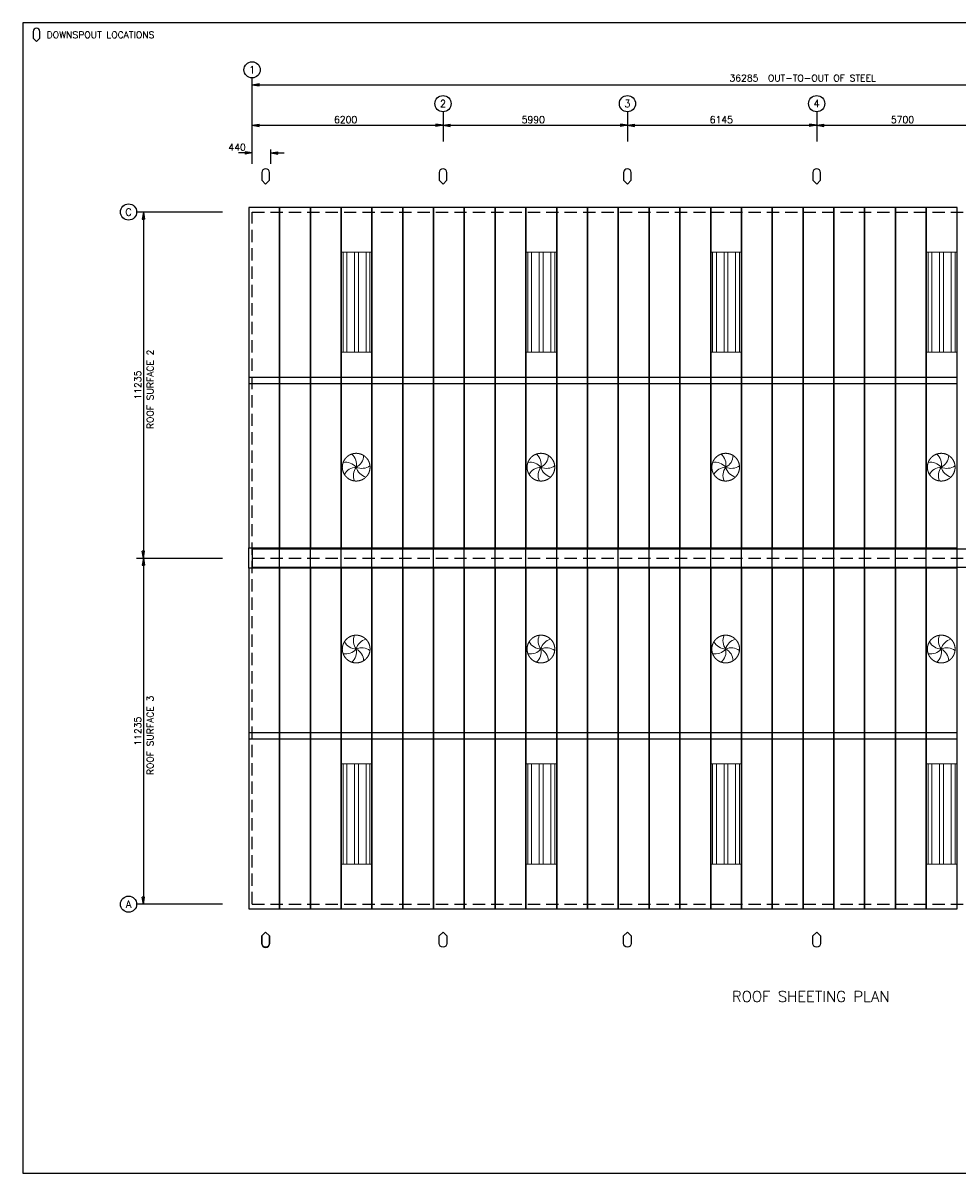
# Model space of a CAD drawing. Header units: millimetres. Extents: x 0 to 52795, y 0 to 37333.
# Tile 1 of 2: x 0 to 30333, y 0 to 37333. Entities that reach past the tile are written whole.
import ezdxf
from ezdxf.enums import TextEntityAlignment as Align

# ---------------------------------------------------------------- set-up
doc = ezdxf.new("R2010")
doc.units = ezdxf.units.MM
doc.header["$MEASUREMENT"] = 0
for name, pattern in [('CENTER', [3192.8, 1995.5, -399.1, 399.1, -399.1]), ('CONTIN', [0]), ('DASHED', [597.1, 399.1, -198])]:
    doc.linetypes.add(name, pattern=pattern)
doc.layers.get('0').update_dxf_attribs({"linetype": 'CONTIN'})
for name, color, linetype in [('1', 7, 'CONTIN'), ('11', 7, 'CONTIN'), ('12', 6, 'CONTIN'), ('13', 1, 'CONTIN'), ('14', 7, 'CONTIN'), ('15', 7, 'CONTIN'), ('2', 6, 'CONTIN'), ('22', 7, 'CONTIN'), ('5', 5, 'DASHED')]:
    doc.layers.add(name, color=color, linetype=linetype)
doc.styles.add('SIMPLEX', font='SIMPLEX')

# ---------------------------------------------------------------- blocks, each defined once
blk = doc.blocks.new('SHIELD')
for p, q in [((-12.7, 38.1), (-12.7, 12.7)), ((-12.7, 12.7), (0, 0)), ((0, 0), (12.7, 12.7)), ((12.7, 12.7), (12.7, 38.1))]:
    blk.add_line(p, q)
blk.add_arc((0, 38.1), 12.7, 0, 180)
blk = doc.blocks.new('TBL_DOWN')
at = {"layer": '2', "xscale": 8.641983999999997, "yscale": 8.641983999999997, "zscale": 8.641983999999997}
blk.add_blockref('SHIELD', (439.012787, -603.64258), dxfattribs=at)
at = {"layer": '14', "style": 'SIMPLEX'}
blk.add_text('DOWNSPOUT LOCATIONS', height=219.506393, dxfattribs=at).set_placement((768.2724, -493.88943))
blk = doc.blocks.new('ARROW')
for p, q in [((0, 0), (-228, 38)), ((-228, 38), (-228, -38)), ((0, 0), (-228, -38))]:
    blk.add_line(p, q)

msp = doc.modelspace()

# ---------------------------------------------------------------- hatches: boundary and pattern name
at = {"lineweight": 0}
h = msp.add_hatch(dxfattribs=at)
h.set_pattern_fill('ANSI32', scale=1000, angle=315, style=0)
h.set_pattern_definition([(270, (2051517.76, 117206.07), (-375, -6e-14), []), (270, (2051642.76, 117081.07), (-375, -6e-14), [])])
h.paths.add_polyline_path([(11332.9, 29895), (10332.9, 29895), (10332.9, 26645), (11332.9, 26645)])
h = msp.add_hatch(dxfattribs=at)
h.set_pattern_fill('ANSI32', scale=1000, angle=315, style=0)
h.set_pattern_definition([(270, (2057517.76, 117206.07), (-375, -6e-14), []), (270, (2057642.76, 117081.07), (-375, -6e-14), [])])
h.paths.add_polyline_path([(17332.9, 29895), (16332.9, 29895), (16332.9, 26645), (17332.9, 26645)])
h = msp.add_hatch(dxfattribs=at)
h.set_pattern_fill('ANSI32', scale=1000, angle=315, style=0)
h.set_pattern_definition([(270, (2063517.76, 117206.07), (-375, -6e-14), []), (270, (2063642.76, 117081.07), (-375, -6e-14), [])])
h.paths.add_polyline_path([(23332.9, 29895), (22332.9, 29895), (22332.9, 26645), (23332.9, 26645)])
h = msp.add_hatch(dxfattribs=at)
h.set_pattern_fill('ANSI32', scale=1000, angle=315, style=0)
h.set_pattern_definition([(270, (2070517.76, 117206.07), (-375, -6e-14), []), (270, (2070642.76, 117081.07), (-375, -6e-14), [])])
h.paths.add_polyline_path([(30332.9, 29895), (29332.9, 29895), (29332.9, 26645), (30332.9, 26645)])
h = msp.add_hatch(dxfattribs=at)
h.set_pattern_fill('ANSI32', scale=1000, angle=45, style=0)
h.set_pattern_definition([(90, (2051517.76, -77282.6), (-375, 6e-14), []), (90, (2051642.76, -77157.6), (-375, 6e-14), [])])
h.paths.add_polyline_path([(11332.9, 10028.5), (10332.9, 10028.5), (10332.9, 13278.5), (11332.9, 13278.5)])
h = msp.add_hatch(dxfattribs=at)
h.set_pattern_fill('ANSI32', scale=1000, angle=45, style=0)
h.set_pattern_definition([(90, (2057517.76, -77282.6), (-375, 6e-14), []), (90, (2057642.76, -77157.6), (-375, 6e-14), [])])
h.paths.add_polyline_path([(17332.9, 10028.5), (16332.9, 10028.5), (16332.9, 13278.5), (17332.9, 13278.5)])
h = msp.add_hatch(dxfattribs=at)
h.set_pattern_fill('ANSI32', scale=1000, angle=45, style=0)
h.set_pattern_definition([(90, (2063517.76, -77282.6), (-375, 6e-14), []), (90, (2063642.76, -77157.6), (-375, 6e-14), [])])
h.paths.add_polyline_path([(23332.9, 10028.5), (22332.9, 10028.5), (22332.9, 13278.5), (23332.9, 13278.5)])
h = msp.add_hatch(dxfattribs=at)
h.set_pattern_fill('ANSI32', scale=1000, angle=45, style=0)
h.set_pattern_definition([(90, (2070517.76, -77282.6), (-375, 6e-14), []), (90, (2070642.76, -77157.6), (-375, 6e-14), [])])
h.paths.add_polyline_path([(30332.9, 10028.5), (29332.9, 10028.5), (29332.9, 13278.5), (30332.9, 13278.5)])

# ---------------------------------------------------------------- linework, layer by layer
at = {"color": 7, "lineweight": 0}
for points in [[(10332.9, 26645), (10332.9, 29895), (11332.9, 29895), (11332.9, 26645)], [(16332.9, 26645), (16332.9, 29895), (17332.9, 29895), (17332.9, 26645)], [(22332.9, 26645), (22332.9, 29895), (23332.9, 29895), (23332.9, 26645)], [(29332.9, 26645), (29332.9, 29895), (30332.9, 29895), (30332.9, 26645)], [(10332.9, 13278.5), (10332.9, 10028.5), (11332.9, 10028.5), (11332.9, 13278.5)], [(16332.9, 13278.5), (16332.9, 10028.5), (17332.9, 10028.5), (17332.9, 13278.5)], [(22332.9, 13278.5), (22332.9, 10028.5), (23332.9, 10028.5), (23332.9, 13278.5)], [(29332.9, 13278.5), (29332.9, 10028.5), (30332.9, 10028.5), (30332.9, 13278.5)]]:
    msp.add_lwpolyline(points, close=True, dxfattribs=at)
at = {"linetype": 'CENTER', "lineweight": 0, "ltscale": 100}
for centre in [(10820.7, 22913.7), (16820.7, 22913.7), (22820.7, 22913.7), (29820.7, 22913.7), (10820.7, 17009.7), (16820.7, 17009.7), (22820.7, 17009.7), (29820.7, 17009.7)]:
    msp.add_circle(centre, 450, dxfattribs=at)
at = {"color": 7, "lineweight": 0}
for centre, start, end in [((10384.2, 23002.2), 348.54876, 49.22609), ((10617.7, 23310.2), 297.12018, 357.79752), ((16384.2, 23002.2), 348.54876, 49.22609), ((16617.7, 23310.2), 297.12018, 357.79752), ((22384.2, 23002.2), 348.54876, 49.22609), ((22617.7, 23310.2), 297.12018, 357.79752), ((29384.2, 23002.2), 348.54876, 49.22609), ((29617.7, 23310.2), 297.12018, 357.79752), ((10479.4, 22627.5), 39.97733, 100.65466), ((10831.7, 22468.4), 91.4059, 152.08323), ((11175.7, 22644.6), 142.83447, 203.5118), ((11004.1, 23319.7), 245.69161, 306.36895), ((11252.5, 23023.5), 194.26304, 254.94037), ((16479.4, 22627.5), 39.97733, 100.65466), ((16831.7, 22468.4), 91.4059, 152.08323), ((17175.7, 22644.6), 142.83447, 203.5118), ((17004.1, 23319.7), 245.69161, 306.36895), ((17252.5, 23023.5), 194.26304, 254.94037), ((22479.4, 22627.5), 39.97733, 100.65466), ((22831.7, 22468.4), 91.4059, 152.08323), ((23175.7, 22644.6), 142.83447, 203.5118), ((23004.1, 23319.7), 245.69161, 306.36895), ((23252.5, 23023.5), 194.26304, 254.94037), ((29479.4, 22627.5), 39.97733, 100.65466), ((29831.7, 22468.4), 91.4059, 152.08323), ((30175.7, 22644.6), 142.83447, 203.5118), ((30004.1, 23319.7), 245.69161, 306.36895), ((30252.5, 23023.5), 194.26304, 254.94037), ((10831.7, 17455.1), 207.91677, 268.5941), ((11175.7, 17278.8), 156.4882, 217.16553), ((11252.5, 16900), 105.05963, 165.73696), ((16831.7, 17455.1), 207.91677, 268.5941), ((17175.7, 17278.8), 156.4882, 217.16553), ((17252.5, 16900), 105.05963, 165.73696), ((22831.7, 17455.1), 207.91677, 268.5941), ((23175.7, 17278.8), 156.4882, 217.16553), ((23252.5, 16900), 105.05963, 165.73696), ((29831.7, 17455.1), 207.91677, 268.5941), ((30175.7, 17278.8), 156.4882, 217.16553), ((30252.5, 16900), 105.05963, 165.73696), ((10479.4, 17295.9), 259.34534, 320.02267), ((10384.2, 16921.3), 310.77391, 11.45124), ((11004.1, 16603.8), 53.63105, 114.30839), ((10617.7, 16613.3), 2.20248, 62.87982), ((16479.4, 17295.9), 259.34534, 320.02267), ((16384.2, 16921.3), 310.77391, 11.45124), ((17004.1, 16603.8), 53.63105, 114.30839), ((16617.7, 16613.3), 2.20248, 62.87982), ((22479.4, 17295.9), 259.34534, 320.02267), ((22384.2, 16921.3), 310.77391, 11.45124), ((23004.1, 16603.8), 53.63105, 114.30839), ((22617.7, 16613.3), 2.20248, 62.87982), ((29479.4, 17295.9), 259.34534, 320.02267), ((29384.2, 16921.3), 310.77391, 11.45124), ((30004.1, 16603.8), 53.63105, 114.30839), ((29617.7, 16613.3), 2.20248, 62.87982)]:
    msp.add_arc(centre, 445.4, start, end, dxfattribs=at)
at = {"layer": '1'}
for p, q in [((7332.9, 31346), (7332.9, 25629)), ((8332.9, 31346), (7332.9, 31346)), ((8332.9, 25629), (8332.9, 31346)), ((8332.9, 31346), (8332.9, 25629)), ((9332.9, 31346), (8332.9, 31346)), ((9332.9, 25629), (9332.9, 31346)), ((9332.9, 31346), (9332.9, 25629)), ((10332.9, 31346), (9332.9, 31346)), ((10332.9, 25629), (10332.9, 31346)), ((10332.9, 31346), (10332.9, 25629)), ((11332.9, 31346), (10332.9, 31346)), ((11332.9, 25629), (11332.9, 31346)), ((11332.9, 31346), (11332.9, 25629)), ((12332.9, 31346), (11332.9, 31346)), ((12332.9, 25629), (12332.9, 31346)), ((12332.9, 31346), (12332.9, 25629)), ((13332.9, 31346), (12332.9, 31346)), ((13332.9, 25629), (13332.9, 31346)), ((13332.9, 31346), (13332.9, 25629)), ((14332.9, 31346), (13332.9, 31346)), ((14332.9, 25629), (14332.9, 31346)), ((14332.9, 31346), (14332.9, 25629)), ((15332.9, 31346), (14332.9, 31346)), ((15332.9, 25629), (15332.9, 31346)), ((15332.9, 31346), (15332.9, 25629)), ((16332.9, 31346), (15332.9, 31346)), ((16332.9, 25629), (16332.9, 31346)), ((16332.9, 31346), (16332.9, 25629)), ((17332.9, 31346), (16332.9, 31346)), ((17332.9, 25629), (17332.9, 31346)), ((17332.9, 31346), (17332.9, 25629)), ((18332.9, 31346), (17332.9, 31346)), ((18332.9, 25629), (18332.9, 31346)), ((18332.9, 31346), (18332.9, 25629)), ((19332.9, 31346), (18332.9, 31346)), ((19332.9, 25629), (19332.9, 31346)), ((19332.9, 31346), (19332.9, 25629)), ((20332.9, 31346), (19332.9, 31346)), ((20332.9, 25629), (20332.9, 31346)), ((20332.9, 31346), (20332.9, 25629)), ((21332.9, 31346), (20332.9, 31346)), ((21332.9, 25629), (21332.9, 31346)), ((21332.9, 31346), (21332.9, 25629)), ((22332.9, 31346), (21332.9, 31346)), ((22332.9, 25629), (22332.9, 31346)), ((22332.9, 31346), (22332.9, 25629)), ((23332.9, 31346), (22332.9, 31346)), ((23332.9, 25629), (23332.9, 31346)), ((23332.9, 31346), (23332.9, 25629)), ((24332.9, 31346), (23332.9, 31346)), ((24332.9, 25629), (24332.9, 31346)), ((24332.9, 31346), (24332.9, 25629)), ((25332.9, 31346), (24332.9, 31346)), ((25332.9, 25629), (25332.9, 31346)), ((25332.9, 31346), (25332.9, 25629)), ((26332.9, 31346), (25332.9, 31346)), ((26332.9, 25629), (26332.9, 31346)), ((26332.9, 31346), (26332.9, 25629)), ((27332.9, 31346), (26332.9, 31346)), ((27332.9, 25629), (27332.9, 31346)), ((27332.9, 31346), (27332.9, 25629)), ((28332.9, 31346), (27332.9, 31346)), ((28332.9, 25629), (28332.9, 31346)), ((28332.9, 31346), (28332.9, 25629)), ((29332.9, 31346), (28332.9, 31346)), ((29332.9, 25629), (29332.9, 31346)), ((29332.9, 31346), (29332.9, 25629)), ((30332.9, 31346), (29332.9, 31346)), ((30332.9, 25629), (30332.9, 31346)), ((7332.9, 25828), (7332.9, 20290.3)), ((8332.9, 25828), (7332.9, 25828)), ((8332.9, 20290.3), (8332.9, 25828)), ((8332.9, 25828), (8332.9, 20290.3)), ((9332.9, 25828), (8332.9, 25828)), ((9332.9, 20290.3), (9332.9, 25828)), ((9332.9, 25828), (9332.9, 20290.3)), ((10332.9, 25828), (9332.9, 25828)), ((10332.9, 20290.3), (10332.9, 25828)), ((10332.9, 25828), (10332.9, 20290.3)), ((11332.9, 25828), (10332.9, 25828)), ((11332.9, 20290.3), (11332.9, 25828)), ((11332.9, 25828), (11332.9, 20290.3)), ((12332.9, 25828), (11332.9, 25828)), ((12332.9, 20290.3), (12332.9, 25828)), ((12332.9, 25828), (12332.9, 20290.3)), ((13332.9, 25828), (12332.9, 25828)), ((13332.9, 20290.3), (13332.9, 25828)), ((13332.9, 25828), (13332.9, 20290.3)), ((14332.9, 25828), (13332.9, 25828)), ((14332.9, 20290.3), (14332.9, 25828)), ((14332.9, 25828), (14332.9, 20290.3)), ((15332.9, 25828), (14332.9, 25828)), ((15332.9, 20290.3), (15332.9, 25828)), ((15332.9, 25828), (15332.9, 20290.3)), ((16332.9, 25828), (15332.9, 25828)), ((16332.9, 20290.3), (16332.9, 25828)), ((16332.9, 25828), (16332.9, 20290.3)), ((17332.9, 25828), (16332.9, 25828)), ((17332.9, 20290.3), (17332.9, 25828)), ((17332.9, 25828), (17332.9, 20290.3)), ((18332.9, 25828), (17332.9, 25828)), ((18332.9, 20290.3), (18332.9, 25828)), ((18332.9, 25828), (18332.9, 20290.3)), ((19332.9, 25828), (18332.9, 25828)), ((19332.9, 20290.3), (19332.9, 25828)), ((19332.9, 25828), (19332.9, 20290.3)), ((20332.9, 25828), (19332.9, 25828)), ((20332.9, 20290.3), (20332.9, 25828)), ((20332.9, 25828), (20332.9, 20290.3)), ((21332.9, 25828), (20332.9, 25828)), ((21332.9, 20290.3), (21332.9, 25828)), ((21332.9, 25828), (21332.9, 20290.3)), ((22332.9, 25828), (21332.9, 25828)), ((22332.9, 20290.3), (22332.9, 25828)), ((22332.9, 25828), (22332.9, 20290.3)), ((23332.9, 25828), (22332.9, 25828)), ((23332.9, 20290.3), (23332.9, 25828)), ((23332.9, 25828), (23332.9, 20290.3)), ((24332.9, 25828), (23332.9, 25828)), ((24332.9, 20290.3), (24332.9, 25828)), ((24332.9, 25828), (24332.9, 20290.3)), ((25332.9, 25828), (24332.9, 25828)), ((25332.9, 20290.3), (25332.9, 25828)), ((25332.9, 25828), (25332.9, 20290.3)), ((26332.9, 25828), (25332.9, 25828)), ((26332.9, 20290.3), (26332.9, 25828)), ((26332.9, 25828), (26332.9, 20290.3)), ((27332.9, 25828), (26332.9, 25828)), ((27332.9, 20290.3), (27332.9, 25828)), ((27332.9, 25828), (27332.9, 20290.3)), ((28332.9, 25828), (27332.9, 25828)), ((28332.9, 20290.3), (28332.9, 25828)), ((28332.9, 25828), (28332.9, 20290.3)), ((29332.9, 25828), (28332.9, 25828)), ((29332.9, 20290.3), (29332.9, 25828)), ((29332.9, 25828), (29332.9, 20290.3)), ((30332.9, 25828), (29332.9, 25828)), ((30332.9, 20290.3), (30332.9, 25828)), ((7332.9, 25629), (8332.9, 25629)), ((8332.9, 25629), (9332.9, 25629)), ((9332.9, 25629), (10332.9, 25629)), ((10332.9, 25629), (11332.9, 25629)), ((11332.9, 25629), (12332.9, 25629)), ((12332.9, 25629), (13332.9, 25629)), ((13332.9, 25629), (14332.9, 25629)), ((14332.9, 25629), (15332.9, 25629)), ((15332.9, 25629), (16332.9, 25629)), ((16332.9, 25629), (17332.9, 25629)), ((17332.9, 25629), (18332.9, 25629)), ((18332.9, 25629), (19332.9, 25629)), ((19332.9, 25629), (20332.9, 25629)), ((20332.9, 25629), (21332.9, 25629)), ((21332.9, 25629), (22332.9, 25629)), ((22332.9, 25629), (23332.9, 25629)), ((23332.9, 25629), (24332.9, 25629)), ((24332.9, 25629), (25332.9, 25629)), ((25332.9, 25629), (26332.9, 25629)), ((26332.9, 25629), (27332.9, 25629)), ((27332.9, 25629), (28332.9, 25629)), ((28332.9, 25629), (29332.9, 25629)), ((29332.9, 25629), (30332.9, 25629)), ((7332.9, 19633.2), (7332.9, 20293.6)), ((7332.9, 20290.3), (8332.9, 20290.3)), ((7440.4, 20266.5), (43725.4, 20266.5)), ((7440.4, 20266.5), (7440.4, 19656.9)), ((8332.9, 19633.2), (8332.9, 20293.6)), ((8332.9, 19633.2), (8332.9, 20293.6)), ((8332.9, 20290.3), (9332.9, 20290.3)), ((9332.9, 19633.2), (9332.9, 20293.6)), ((9332.9, 19633.2), (9332.9, 20293.6)), ((9332.9, 20290.3), (10332.9, 20290.3)), ((10332.9, 19633.2), (10332.9, 20293.6)), ((10332.9, 19633.2), (10332.9, 20293.6)), ((10332.9, 20290.3), (11332.9, 20290.3)), ((11332.9, 19633.2), (11332.9, 20293.6)), ((11332.9, 19633.2), (11332.9, 20293.6)), ((11332.9, 20290.3), (12332.9, 20290.3)), ((12332.9, 19633.2), (12332.9, 20293.6)), ((12332.9, 19633.2), (12332.9, 20293.6)), ((12332.9, 20290.3), (13332.9, 20290.3)), ((13332.9, 19633.2), (13332.9, 20293.6)), ((13332.9, 19633.2), (13332.9, 20293.6)), ((13332.9, 20290.3), (14332.9, 20290.3)), ((14332.9, 19633.2), (14332.9, 20293.6)), ((14332.9, 19633.2), (14332.9, 20293.6)), ((14332.9, 20290.3), (15332.9, 20290.3)), ((15332.9, 19633.2), (15332.9, 20293.6)), ((15332.9, 19633.2), (15332.9, 20293.6)), ((15332.9, 20290.3), (16332.9, 20290.3)), ((16332.9, 19633.2), (16332.9, 20293.6)), ((16332.9, 19633.2), (16332.9, 20293.6)), ((16332.9, 20290.3), (17332.9, 20290.3)), ((17332.9, 19633.2), (17332.9, 20293.6)), ((17332.9, 19633.2), (17332.9, 20293.6)), ((17332.9, 20290.3), (18332.9, 20290.3)), ((18332.9, 19633.2), (18332.9, 20293.6)), ((18332.9, 19633.2), (18332.9, 20293.6)), ((18332.9, 20290.3), (19332.9, 20290.3)), ((19332.9, 19633.2), (19332.9, 20293.6)), ((19332.9, 19633.2), (19332.9, 20293.6)), ((19332.9, 20290.3), (20332.9, 20290.3)), ((20332.9, 19633.2), (20332.9, 20293.6)), ((20332.9, 19633.2), (20332.9, 20293.6)), ((20332.9, 20290.3), (21332.9, 20290.3)), ((21332.9, 19633.2), (21332.9, 20293.6)), ((21332.9, 19633.2), (21332.9, 20293.6)), ((21332.9, 20290.3), (22332.9, 20290.3)), ((22332.9, 19633.2), (22332.9, 20293.6)), ((22332.9, 19633.2), (22332.9, 20293.6)), ((22332.9, 20290.3), (23332.9, 20290.3)), ((23332.9, 19633.2), (23332.9, 20293.6)), ((23332.9, 19633.2), (23332.9, 20293.6)), ((23332.9, 20290.3), (24332.9, 20290.3)), ((24332.9, 19633.2), (24332.9, 20293.6)), ((24332.9, 19633.2), (24332.9, 20293.6)), ((24332.9, 20290.3), (25332.9, 20290.3)), ((25332.9, 19633.2), (25332.9, 20293.6)), ((25332.9, 19633.2), (25332.9, 20293.6)), ((25332.9, 20290.3), (26332.9, 20290.3)), ((26332.9, 19633.2), (26332.9, 20293.6)), ((26332.9, 19633.2), (26332.9, 20293.6)), ((26332.9, 20290.3), (27332.9, 20290.3)), ((27332.9, 19633.2), (27332.9, 20293.6)), ((27332.9, 19633.2), (27332.9, 20293.6)), ((27332.9, 20290.3), (28332.9, 20290.3)), ((28332.9, 19633.2), (28332.9, 20293.6)), ((28332.9, 19633.2), (28332.9, 20293.6)), ((28332.9, 20290.3), (29332.9, 20290.3)), ((29332.9, 19633.2), (29332.9, 20293.6)), ((29332.9, 19633.2), (29332.9, 20293.6)), ((29332.9, 20290.3), (30332.9, 20290.3)), ((30332.9, 19633.2), (30332.9, 20293.6)), ((7332.9, 19633.2), (7332.9, 14095.5)), ((8332.9, 19633.2), (7332.9, 19633.2)), ((43725.4, 19656.9), (7440.4, 19656.9)), ((8332.9, 14095.5), (8332.9, 19633.2)), ((8332.9, 19633.2), (8332.9, 14095.5)), ((9332.9, 19633.2), (8332.9, 19633.2)), ((9332.9, 14095.5), (9332.9, 19633.2)), ((9332.9, 19633.2), (9332.9, 14095.5)), ((10332.9, 19633.2), (9332.9, 19633.2)), ((10332.9, 14095.5), (10332.9, 19633.2)), ((10332.9, 19633.2), (10332.9, 14095.5)), ((11332.9, 19633.2), (10332.9, 19633.2)), ((11332.9, 14095.5), (11332.9, 19633.2)), ((11332.9, 19633.2), (11332.9, 14095.5)), ((12332.9, 19633.2), (11332.9, 19633.2)), ((12332.9, 14095.5), (12332.9, 19633.2)), ((12332.9, 19633.2), (12332.9, 14095.5)), ((13332.9, 19633.2), (12332.9, 19633.2)), ((13332.9, 14095.5), (13332.9, 19633.2)), ((13332.9, 19633.2), (13332.9, 14095.5)), ((14332.9, 19633.2), (13332.9, 19633.2)), ((14332.9, 14095.5), (14332.9, 19633.2)), ((14332.9, 19633.2), (14332.9, 14095.5)), ((15332.9, 19633.2), (14332.9, 19633.2)), ((15332.9, 14095.5), (15332.9, 19633.2)), ((15332.9, 19633.2), (15332.9, 14095.5)), ((16332.9, 19633.2), (15332.9, 19633.2)), ((16332.9, 14095.5), (16332.9, 19633.2)), ((16332.9, 19633.2), (16332.9, 14095.5)), ((17332.9, 19633.2), (16332.9, 19633.2)), ((17332.9, 14095.5), (17332.9, 19633.2)), ((17332.9, 19633.2), (17332.9, 14095.5)), ((18332.9, 19633.2), (17332.9, 19633.2)), ((18332.9, 14095.5), (18332.9, 19633.2)), ((18332.9, 19633.2), (18332.9, 14095.5)), ((19332.9, 19633.2), (18332.9, 19633.2)), ((19332.9, 14095.5), (19332.9, 19633.2)), ((19332.9, 19633.2), (19332.9, 14095.5)), ((20332.9, 19633.2), (19332.9, 19633.2)), ((20332.9, 14095.5), (20332.9, 19633.2)), ((20332.9, 19633.2), (20332.9, 14095.5)), ((21332.9, 19633.2), (20332.9, 19633.2)), ((21332.9, 14095.5), (21332.9, 19633.2)), ((21332.9, 19633.2), (21332.9, 14095.5)), ((22332.9, 19633.2), (21332.9, 19633.2)), ((22332.9, 14095.5), (22332.9, 19633.2)), ((22332.9, 19633.2), (22332.9, 14095.5)), ((23332.9, 19633.2), (22332.9, 19633.2)), ((23332.9, 14095.5), (23332.9, 19633.2)), ((23332.9, 19633.2), (23332.9, 14095.5)), ((24332.9, 19633.2), (23332.9, 19633.2)), ((24332.9, 14095.5), (24332.9, 19633.2)), ((24332.9, 19633.2), (24332.9, 14095.5)), ((25332.9, 19633.2), (24332.9, 19633.2)), ((25332.9, 14095.5), (25332.9, 19633.2)), ((25332.9, 19633.2), (25332.9, 14095.5)), ((26332.9, 19633.2), (25332.9, 19633.2)), ((26332.9, 14095.5), (26332.9, 19633.2)), ((26332.9, 19633.2), (26332.9, 14095.5)), ((27332.9, 19633.2), (26332.9, 19633.2)), ((27332.9, 14095.5), (27332.9, 19633.2)), ((27332.9, 19633.2), (27332.9, 14095.5)), ((28332.9, 19633.2), (27332.9, 19633.2)), ((28332.9, 14095.5), (28332.9, 19633.2)), ((28332.9, 19633.2), (28332.9, 14095.5)), ((29332.9, 19633.2), (28332.9, 19633.2)), ((29332.9, 14095.5), (29332.9, 19633.2)), ((29332.9, 19633.2), (29332.9, 14095.5)), ((30332.9, 19633.2), (29332.9, 19633.2)), ((30332.9, 14095.5), (30332.9, 19633.2)), ((7332.9, 14294.5), (7332.9, 8577.5)), ((8332.9, 14294.5), (7332.9, 14294.5)), ((8332.9, 8577.5), (8332.9, 14294.5)), ((8332.9, 14294.5), (8332.9, 8577.5)), ((9332.9, 14294.5), (8332.9, 14294.5)), ((9332.9, 8577.5), (9332.9, 14294.5)), ((9332.9, 14294.5), (9332.9, 8577.5)), ((10332.9, 14294.5), (9332.9, 14294.5)), ((10332.9, 8577.5), (10332.9, 14294.5)), ((10332.9, 14294.5), (10332.9, 8577.5)), ((11332.9, 14294.5), (10332.9, 14294.5)), ((11332.9, 8577.5), (11332.9, 14294.5)), ((11332.9, 14294.5), (11332.9, 8577.5)), ((12332.9, 14294.5), (11332.9, 14294.5)), ((12332.9, 8577.5), (12332.9, 14294.5)), ((12332.9, 14294.5), (12332.9, 8577.5)), ((13332.9, 14294.5), (12332.9, 14294.5)), ((13332.9, 8577.5), (13332.9, 14294.5)), ((13332.9, 14294.5), (13332.9, 8577.5)), ((14332.9, 14294.5), (13332.9, 14294.5)), ((14332.9, 8577.5), (14332.9, 14294.5)), ((14332.9, 14294.5), (14332.9, 8577.5)), ((15332.9, 14294.5), (14332.9, 14294.5)), ((15332.9, 8577.5), (15332.9, 14294.5)), ((15332.9, 14294.5), (15332.9, 8577.5)), ((16332.9, 14294.5), (15332.9, 14294.5)), ((16332.9, 8577.5), (16332.9, 14294.5)), ((16332.9, 14294.5), (16332.9, 8577.5)), ((17332.9, 14294.5), (16332.9, 14294.5)), ((17332.9, 8577.5), (17332.9, 14294.5)), ((17332.9, 14294.5), (17332.9, 8577.5)), ((18332.9, 14294.5), (17332.9, 14294.5)), ((18332.9, 8577.5), (18332.9, 14294.5)), ((18332.9, 14294.5), (18332.9, 8577.5)), ((19332.9, 14294.5), (18332.9, 14294.5)), ((19332.9, 8577.5), (19332.9, 14294.5)), ((19332.9, 14294.5), (19332.9, 8577.5)), ((20332.9, 14294.5), (19332.9, 14294.5)), ((20332.9, 8577.5), (20332.9, 14294.5)), ((20332.9, 14294.5), (20332.9, 8577.5)), ((21332.9, 14294.5), (20332.9, 14294.5)), ((21332.9, 8577.5), (21332.9, 14294.5)), ((21332.9, 14294.5), (21332.9, 8577.5)), ((22332.9, 14294.5), (21332.9, 14294.5)), ((22332.9, 8577.5), (22332.9, 14294.5)), ((22332.9, 14294.5), (22332.9, 8577.5)), ((23332.9, 14294.5), (22332.9, 14294.5)), ((23332.9, 8577.5), (23332.9, 14294.5)), ((23332.9, 14294.5), (23332.9, 8577.5)), ((24332.9, 14294.5), (23332.9, 14294.5)), ((24332.9, 8577.5), (24332.9, 14294.5)), ((24332.9, 14294.5), (24332.9, 8577.5)), ((25332.9, 14294.5), (24332.9, 14294.5)), ((25332.9, 8577.5), (25332.9, 14294.5)), ((25332.9, 14294.5), (25332.9, 8577.5)), ((26332.9, 14294.5), (25332.9, 14294.5)), ((26332.9, 8577.5), (26332.9, 14294.5)), ((26332.9, 14294.5), (26332.9, 8577.5)), ((27332.9, 14294.5), (26332.9, 14294.5)), ((27332.9, 8577.5), (27332.9, 14294.5)), ((27332.9, 14294.5), (27332.9, 8577.5)), ((28332.9, 14294.5), (27332.9, 14294.5)), ((28332.9, 8577.5), (28332.9, 14294.5)), ((28332.9, 14294.5), (28332.9, 8577.5)), ((29332.9, 14294.5), (28332.9, 14294.5)), ((29332.9, 8577.5), (29332.9, 14294.5)), ((29332.9, 14294.5), (29332.9, 8577.5)), ((30332.9, 14294.5), (29332.9, 14294.5)), ((30332.9, 8577.5), (30332.9, 14294.5)), ((7332.9, 14095.5), (8332.9, 14095.5)), ((8332.9, 14095.5), (9332.9, 14095.5)), ((9332.9, 14095.5), (10332.9, 14095.5)), ((10332.9, 14095.5), (11332.9, 14095.5)), ((11332.9, 14095.5), (12332.9, 14095.5)), ((12332.9, 14095.5), (13332.9, 14095.5)), ((13332.9, 14095.5), (14332.9, 14095.5)), ((14332.9, 14095.5), (15332.9, 14095.5)), ((15332.9, 14095.5), (16332.9, 14095.5)), ((16332.9, 14095.5), (17332.9, 14095.5)), ((17332.9, 14095.5), (18332.9, 14095.5)), ((18332.9, 14095.5), (19332.9, 14095.5)), ((19332.9, 14095.5), (20332.9, 14095.5)), ((20332.9, 14095.5), (21332.9, 14095.5)), ((21332.9, 14095.5), (22332.9, 14095.5)), ((22332.9, 14095.5), (23332.9, 14095.5)), ((23332.9, 14095.5), (24332.9, 14095.5)), ((24332.9, 14095.5), (25332.9, 14095.5)), ((25332.9, 14095.5), (26332.9, 14095.5)), ((26332.9, 14095.5), (27332.9, 14095.5)), ((27332.9, 14095.5), (28332.9, 14095.5)), ((28332.9, 14095.5), (29332.9, 14095.5)), ((29332.9, 14095.5), (30332.9, 14095.5)), ((7332.9, 8577.5), (8332.9, 8577.5)), ((8332.9, 8577.5), (9332.9, 8577.5)), ((9332.9, 8577.5), (10332.9, 8577.5)), ((10332.9, 8577.5), (11332.9, 8577.5)), ((11332.9, 8577.5), (12332.9, 8577.5)), ((12332.9, 8577.5), (13332.9, 8577.5)), ((13332.9, 8577.5), (14332.9, 8577.5)), ((14332.9, 8577.5), (15332.9, 8577.5)), ((15332.9, 8577.5), (16332.9, 8577.5)), ((16332.9, 8577.5), (17332.9, 8577.5)), ((17332.9, 8577.5), (18332.9, 8577.5)), ((18332.9, 8577.5), (19332.9, 8577.5)), ((19332.9, 8577.5), (20332.9, 8577.5)), ((20332.9, 8577.5), (21332.9, 8577.5)), ((21332.9, 8577.5), (22332.9, 8577.5)), ((22332.9, 8577.5), (23332.9, 8577.5)), ((23332.9, 8577.5), (24332.9, 8577.5)), ((24332.9, 8577.5), (25332.9, 8577.5)), ((25332.9, 8577.5), (26332.9, 8577.5)), ((26332.9, 8577.5), (27332.9, 8577.5)), ((27332.9, 8577.5), (28332.9, 8577.5)), ((28332.9, 8577.5), (29332.9, 8577.5)), ((29332.9, 8577.5), (30332.9, 8577.5))]:
    msp.add_line(p, q, dxfattribs=at)
at = {"layer": '12'}
for p, q in [((7440.4, 32766.2), (7440.4, 35549.6)), ((13640.4, 34452), (13640.4, 33486.2)), ((19630.4, 34452), (19630.4, 33486.2)), ((25775.4, 34452), (25775.4, 33486.2)), ((7440.4, 32766.2), (7440.4, 33227.2)), ((8044.1, 32766.2), (8044.1, 33227.2)), ((6474.6, 31196.7), (3691.3, 31196.7)), ((3691.3, 19961.7), (6474.6, 19961.7)), ((6474.6, 8726.7), (3691.3, 8726.7))]:
    msp.add_line(p, q, dxfattribs=at)
at = {"layer": '13'}
for centre in [(7440.4, 35813), (13640.4, 34715.4), (19630.4, 34715.4), (25775.4, 34715.4), (3427.9, 31196.7), (3427.9, 8726.7)]:
    msp.add_circle(centre, 263.4, dxfattribs=at)
at = {"layer": '2'}
for p, q in [((7440.4, 35330), (43725.4, 35330)), ((7440.4, 34013), (43725.4, 34013)), ((7440.4, 33117.4), (7001.4, 33117.4)), ((8044.1, 33117.4), (8483.1, 33117.4)), ((3910.8, 31196.7), (3910.8, 8726.7))]:
    msp.add_line(p, q, dxfattribs=at)
at = {"layer": '22'}
for p, q in [((52794.7, 37333.4), (0, 37333.4)), ((0, 37333.4), (0, 0)), ((0, 0), (52794.7, 0))]:
    msp.add_line(p, q, dxfattribs=at)
at = {"layer": '5'}
for p, q in [((7440.4, 8726.7), (7440.4, 31196.7)), ((7440.4, 31196.7), (43725.4, 31196.7)), ((7440.4, 19961.7), (43725.4, 19961.7)), ((7440.4, 8726.7), (7440.4, 8726.7)), ((7440.4, 8726.7), (43725.4, 8726.7))]:
    msp.add_line(p, q, dxfattribs=at)

# ---------------------------------------------------------------- block references
msp.add_blockref('TBL_DOWN', (0, 37333.4))
at = {"layer": '2'}
for p, rotation in [((7440.4, 35330), 180), ((7440.4, 34013), 180), ((13640.4, 34013), 180), ((19630.4, 34013), 180), ((25775.4, 34013), 180), ((8044.1, 33117.4), 180), ((3910.8, 31196.7), 90), ((3910.8, 19961.7), 270), ((3910.8, 19961.7), 90), ((3910.8, 8726.7), 270)]:
    msp.add_blockref('ARROW', p, dxfattribs=dict(at, rotation=rotation))
for p in [(13640.4, 34013), (19630.4, 34013), (25775.4, 34013), (7440.4, 33117.4)]:
    msp.add_blockref('ARROW', p, dxfattribs=at)
at = {"layer": '2', "xscale": 9.72223184, "yscale": 9.72223184, "zscale": 9.72223184}
for p in [(7880.4, 32105.5), (13640.4, 32105.5), (19630.4, 32105.5), (25775.4, 32105.5)]:
    msp.add_blockref('SHIELD', p, dxfattribs=at)
at = {"layer": '2', "zscale": 9.72223184, "rotation": 180}
for p, xscale, yscale in [((7880.4, 7821.3), -9.72223184, 9.722231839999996), ((7880.4, 7818), 9.72223184, 9.72223184), ((13640.4, 7821.3), -9.72223184, 9.722231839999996), ((19630.4, 7821.3), -9.72223184, 9.722231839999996), ((25775.4, 7821.3), -9.72223184, 9.722231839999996)]:
    msp.add_blockref('SHIELD', p, dxfattribs=dict(at, xscale=xscale, yscale=yscale))

# ---------------------------------------------------------------- texts
at = {"layer": '11', "style": 'SIMPLEX'}
for s, p in [('36285', (22943.4, 35435.4)), ('6200', (10101.4, 34086.2)), ('5990', (16196.4, 34086.2)), ('6145', (22302.3, 34086.2)), ('5700', (28186.4, 34086.2)), ('440', (6672.2, 33190.6))]:
    msp.add_text(s, height=219.51, dxfattribs=at).set_placement(p)
for p in [(3837.6, 25107.3), (3837.6, 13872.3)]:
    msp.add_text('11235', height=219.51, rotation=90, dxfattribs=at).set_placement(p)
at = {"layer": '13', "style": 'SIMPLEX'}
for s, p in [('1', (7440.4, 35813)), ('2', (13640.4, 34715.4)), ('3', (19630.4, 34715.4)), ('4', (25775.4, 34715.4)), ('C', (3427.9, 31196.7)), ('A', (3427.9, 8726.7))]:
    msp.add_text(s, height=237.1, dxfattribs=at).set_placement(p, align=Align.MIDDLE_CENTER)
at = {"layer": '15', "style": 'SIMPLEX'}
msp.add_text(' OUT-TO-OUT OF STEEL', height=219.506, dxfattribs=at).set_placement((24040.9, 35435.4))
for s, p in [('ROOF SURFACE 2', (4240, 24152.4)), ('ROOF SURFACE 3', (4240, 12917.4))]:
    msp.add_text(s, height=219.506, rotation=90, dxfattribs=at).set_placement(p)
msp.add_text('ROOF SHEETING PLAN', height=351.21, dxfattribs=at).set_placement((25582.9, 5554.9), align=Align.CENTER)
msp.add_text('ROOF SHEETING PLAN', height=351.21, dxfattribs=at).set_placement((25582.9, 5554.9), align=Align.CENTER)

doc.saveas('drawing.dxf')
